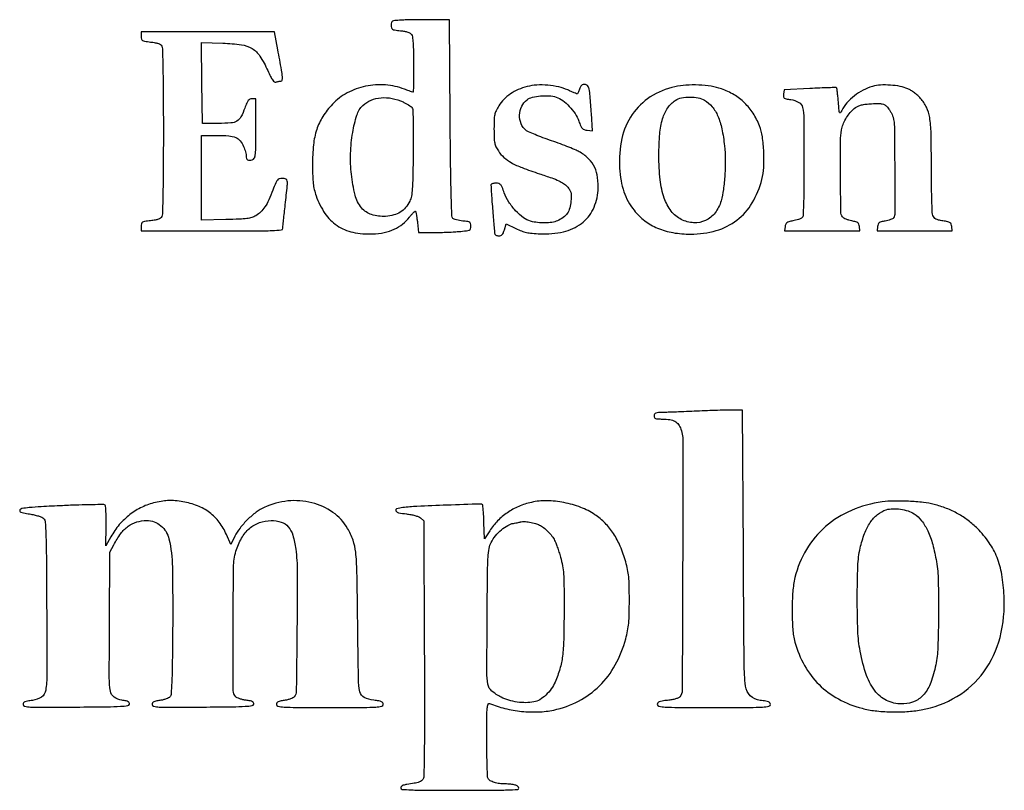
# Model space of a CAD drawing. Extents: x 297 to 6200, y 344 to 2732.
# Tile 2 of 4: x 1294 to 1912, y 2213 to 2697. Entities that reach past the tile are written whole.
import ezdxf

# ---------------------------------------------------------------- set-up
doc = ezdxf.new("R2010")
doc.units = 0

msp = doc.modelspace()

# ---------------------------------------------------------------- linework, layer by layer
for points in [[(1533.25, 2696.273987, 0.007123), (1529.244239, 2695.979899, 0.096135), (1527.838418, 2695.57685, 0.219486), (1527.19801, 2694.764825, 0.058985), (1527, 2693.092185, 0.057871), (1527.191938, 2691.439398, 0.203599), (1527.811707, 2690.594584, 0.099683), (1529.15916, 2690.121809, 0.008973), (1532.727773, 2689.688647, -0.018919), (1535.299297, 2689.324484, -0.035751), (1537.327452, 2688.806647, -0.045456), (1538.82457, 2688.151847, -0.109502), (1539.727773, 2687.357615, -0.127345), (1540.343506, 2685.807223, -0.014508), (1540.706495, 2682.025944, -0.012665), (1540.934131, 2676.52543, -0.004008), (1541, 2668.30887, -0.001353), (1540.982035, 2661.671816, -0.002257), (1540.926563, 2656.084629, -0.000205), (1540.852535, 2651.101283, -0.410339), (1540.75, 2651.000504, -0.085977), (1540.562755, 2651.033331, -0.000638), (1539.081429, 2651.567949, -0.002377), (1537.385737, 2652.191516, -0.00152), (1535.420821, 2652.931522, 0.072074), (1523.366662, 2655.618466, 0.070223), (1510.933401, 2654.811712, 0.071665), (1499.433053, 2650.638536, 0.080696), (1490.094778, 2643.506698, 0.047946), (1484.092051, 2635.799523, 0.062087), (1480.263447, 2627.706542, 0.053992), (1478.207391, 2618.059483, 0.026492), (1477.58978, 2605.5, 0.006494), (1477.709666, 2598.375053, 0.021988), (1478.052495, 2593.736867, 0.030359), (1478.72662, 2589.999325, 0.024425), (1479.886743, 2586.082924, 0.063857), (1485.434516, 2575.007323, 0.096598), (1493.028941, 2567.399335, 0.096318), (1502.942926, 2563.188503, 0.063168), (1515.345419, 2562.151302, 0.040166), (1522.652958, 2563.05487, 0.055634), (1528.926714, 2565.095468, 0.060667), (1534.174313, 2568.289768, 0.062754), (1538.434791, 2572.618392, -0.014275), (1539.773168, 2574.271179, -0.025726), (1540.97473, 2575.533713, -0.026345), (1541.940276, 2576.356968, -0.448843), (1542.304479, 2576.286758, -0.087707), (1542.518858, 2575.719976, -0.005127), (1542.84411, 2573.895173, -0.007637), (1543.177594, 2571.701424, -0.00554), (1543.484401, 2569.25), (1544.196374, 2563), (1552.947309, 2563, 0.005983), (1556.854436, 2563.046755, 0.00387), (1561.375103, 2563.189979, 0.00389), (1565.79123, 2563.398529, 0.007341), (1569.349122, 2563.646736, 0.005302), (1574.299618, 2564.118127, 0.077572), (1575.98904, 2564.568223, 0.213856), (1576.74559, 2565.406453, 0.078375), (1577, 2567.019507, 0.056792), (1576.820908, 2568.591156, 0.197029), (1576.241482, 2569.409688, 0.106491), (1575.002523, 2569.86692, 0.011391), (1571.941137, 2570.231634, -0.019265), (1569.917062, 2570.505151, -0.02232), (1568.018418, 2570.924696, -0.022072), (1566.461591, 2571.416954, -0.109135), (1565.691137, 2571.908395, -0.190399), (1565.045594, 2573.396507, -0.001531), (1564.653073, 2586.500809, -0.003765), (1564.299014, 2604.792104, -0.00093), (1564, 2634.799532), (1563.5, 2696.5), (1551.5, 2696.571705, 0.002953), (1546.447385, 2696.572059, 0.002619), (1541.189063, 2696.513828, 0.002629), (1536.456092, 2696.411721, 0.008053)], [(1370, 2686.129166, 0.057424), (1370.196027, 2684.42795, 0.204424), (1370.830722, 2683.562432, 0.097541), (1372.219433, 2683.070721, 0.008295), (1375.990837, 2682.580546, -0.015547), (1378.888806, 2682.161069, -0.044077), (1380.859374, 2681.630649, -0.066418), (1382.178713, 2680.937607, -0.11629), (1382.990837, 2680.017122, -0.117494), (1383.457497, 2678.244945, -0.001178), (1383.735983, 2665.117007, -0.003309), (1383.937875, 2648.618149, -0.001404), (1384, 2626.5, -0.001404), (1383.937875, 2604.381851, -0.003309), (1383.735983, 2587.882993, -0.001178), (1383.457497, 2574.755055, -0.117494), (1382.990837, 2572.982878, -0.11629), (1382.178713, 2572.062393, -0.066418), (1380.859374, 2571.369351, -0.044077), (1378.888806, 2570.838931, -0.015547), (1375.990837, 2570.419454, 0.008295), (1372.219433, 2569.929279, 0.097541), (1370.830722, 2569.437568, 0.204424), (1370.196027, 2568.57205, 0.057424), (1370, 2566.870834), (1370, 2564), (1414.5, 2564, 0.000729), (1441.97938, 2564.040063, 0.009095), (1452.392914, 2564.259888, 0.01612), (1458.025111, 2564.663474, 0.382499), (1459.00999, 2565.75, -0.02244), (1459.070436, 2566.944021, -0.001146), (1459.449005, 2570.804688, -0.001827), (1459.926452, 2575.392707, -0.001323), (1460.490482, 2580.5, 0.001618), (1461.800553, 2592.427218, 0.052881), (1461.802002, 2595.32674, 0.270986), (1460.902878, 2596.54852, 0.102973), (1458.75, 2596.989163, 0.063788), (1456.77896, 2596.729993, 0.158357), (1455.56976, 2595.951093, 0.074473), (1454.540672, 2594.217733, 0.007145), (1452.748016, 2589.634102, -0.017789), (1450.202286, 2583.51232, -0.039943), (1447.74975, 2579.122722, -0.051553), (1445.103891, 2575.932342, -0.061145), (1441.996602, 2573.554066, -0.059327), (1439.472028, 2572.448925, -0.0418), (1436.438784, 2571.800643, -0.022204), (1431.843916, 2571.420214, -0.003983), (1423.25, 2571.160251), (1408, 2570.820502), (1408, 2597.410251), (1408, 2624), (1417.54966, 2624, -0.019197), (1425.035178, 2623.71249, -0.079299), (1429.426712, 2622.660838, -0.121921), (1432.268662, 2620.562687, -0.078054), (1434.376049, 2617.018181, -0.014529), (1434.997678, 2615.323406, -0.014327), (1435.522964, 2613.587537, -0.014343), (1435.895304, 2612.04269, -0.052003), (1436, 2611.038781, 0.072655), (1436.21962, 2609.535365, 0.183366), (1436.880532, 2608.671033, 0.155362), (1438.038409, 2608.379051, 0.048673), (1439.826459, 2608.664869, 0.206551), (1441.082434, 2609.645996, 0.097556), (1441.713699, 2611.645728, 0.026181), (1441.959517, 2615.812309, 0.001645), (1442, 2628.116631), (1442, 2647), (1439.633991, 2647, 0.108256), (1438.321439, 2646.712448, 0.121462), (1437.312145, 2645.907752, 0.064132), (1436.371336, 2644.294229, 0.01254), (1435.138158, 2641.158759, -0.033313), (1432.675354, 2635.58768, -0.140437), (1430.178305, 2632.970377, -0.114307), (1426.388922, 2631.788904, -0.018654), (1418.647948, 2631.5), (1408.5, 2631.5), (1408.232584, 2656.866338), (1407.965169, 2682.232676), (1421.232584, 2681.812465, -0.025262), (1432.982243, 2680.844751, -0.103437), (1439.692921, 2678.479768, -0.114445), (1444.535109, 2673.757429, -0.034318), (1449.519119, 2664.664992, 0.009207), (1451.343691, 2660.899626, 0.03663), (1452.669208, 2658.702634, 0.068375), (1453.735299, 2657.564285, 0.268174), (1454.649496, 2657.418994, -0.027538), (1455.341515, 2657.641693, -0.017164), (1456.172958, 2657.829329, -0.017212), (1457.008021, 2657.958281, -0.029706), (1457.709596, 2658, 0.34296), (1458.608944, 2658.699112, 0.085973), (1458.763196, 2660.679974, 0.020943), (1458.172439, 2665.006922, 0.001298), (1455.851382, 2677.75), (1453.772083, 2689), (1411.886041, 2689), (1370, 2689)], [(1612.248151, 2654.621553, 0.041651), (1606.747438, 2652.722932, 0.045605), (1601.812125, 2649.983308, 0.047881), (1597.670662, 2646.540128, 0.057007), (1594.526436, 2642.551984, 0.025172), (1592.801748, 2639.420307, 0.062064), (1591.955191, 2636.941467, 0.043646), (1591.589667, 2633.855265, 0.007664), (1591.5, 2628.005391, 0.007327), (1591.584464, 2622.242073, 0.041971), (1591.929531, 2619.206843, 0.064588), (1592.716145, 2616.880695, 0.032391), (1594.260111, 2614.183133, 0.064908), (1597.762188, 2610.143485, 0.0551), (1602.371334, 2606.874959, 0.036446), (1609.155484, 2603.731648, 0.010742), (1619.970232, 2599.911645, -0.005357), (1627.710969, 2597.270859, -0.022771), (1632.242776, 2595.434362, -0.038478), (1635.204964, 2593.787253, -0.064387), (1637.357659, 2591.92574, -0.030207), (1638.948521, 2589.912835, -0.086499), (1639.698623, 2588.302227, -0.069297), (1639.945629, 2586.335092, -0.014688), (1639.797315, 2582.874658, -0.048949), (1639.039673, 2578.461683, -0.082695), (1637.469331, 2575.063327, -0.085941), (1634.932701, 2572.443878, -0.056861), (1631.282119, 2570.371121, -0.064038), (1627.90118, 2569.417575, -0.03275), (1623.49992, 2569.057997, -0.031698), (1618.808062, 2569.280241, -0.038895), (1614.5, 2570.101881, -0.093968), (1609.94431, 2572.322768, -0.045164), (1605.087525, 2576.680115, -0.043596), (1600.809935, 2582.167386, -0.056402), (1597.964579, 2587.876992, 0.010468), (1596.585352, 2591.42692, 0.07442), (1595.63875, 2593.005825, 0.144073), (1594.546199, 2593.74685, 0.077606), (1592.925026, 2594, 0.024866), (1591.821414, 2593.945082, 0.032697), (1590.826981, 2593.779687, 0.034334), (1590.050828, 2593.540596, 0.181992), (1589.724478, 2593.25, 0.134286), (1589.591649, 2592.645427, 0.001517), (1589.81673, 2588.460938, 0.004548), (1590.136593, 2583.611787, 0.002934), (1590.591183, 2578, -0.000219), (1591.079476, 2572.35324, -0.000322), (1591.503062, 2567.392188, -0.000147), (1591.860397, 2563.160197, -0.006148), (1591.925722, 2562.25, 0.182084), (1592.138799, 2561.772315, 0.083382), (1592.700764, 2561.367188, 0.066068), (1593.513105, 2561.092294, 0.048627), (1594.459858, 2561, 0.073404), (1595.748691, 2561.190237, 0.13024), (1596.65688, 2561.749696, 0.092414), (1597.362805, 2562.838159, 0.024994), (1598.053202, 2564.783236), (1599.186687, 2568.566473), (1605.224802, 2565.573705, 0.02169), (1608.787717, 2563.996323, 0.038633), (1611.853358, 2563.060811, 0.032601), (1615.361143, 2562.517099, 0.011223), (1620.486977, 2562.177508, 0.065913), (1635.074637, 2563.463465, 0.106709), (1646.339385, 2568.659411, 0.11938), (1653.636567, 2577.530293, 0.096964), (1656.779787, 2589.470291, 0.046987), (1656.541556, 2597.457869, 0.078137), (1654.686627, 2603.916408, 0.085088), (1651.08708, 2609.117327, 0.066481), (1645.664389, 2613.350794, 0.030719), (1643.125443, 2614.636256, 0.006491), (1638.538628, 2616.544644, 0.006775), (1633.152523, 2618.619743, 0.006382), (1627.604408, 2620.591248, -0.006599), (1622.199224, 2622.514606, -0.008289), (1617.245554, 2624.445299, -0.006835), (1613.15402, 2626.184279, -0.062822), (1611.50312, 2627.176206, -0.134375), (1608.484967, 2631.254291, -0.102414), (1607.563709, 2636.757625, -0.100475), (1608.902581, 2642.263748, -0.124025), (1612.236562, 2646.339706, -0.099747), (1615.577732, 2647.91092, -0.037817), (1620.686472, 2648.762322, -0.037766), (1626.10787, 2648.838462, -0.064419), (1630.549063, 2647.983808, -0.079494), (1634.60284, 2645.886595, -0.044824), (1638.754838, 2642.203129, -0.043551), (1642.352103, 2637.648455, -0.056436), (1644.754587, 2632.903441, 0.013907), (1646.011663, 2629.790054, 0.082848), (1646.964105, 2628.326368, 0.129223), (1648.142397, 2627.568493, 0.053899), (1650.006114, 2627.177363), (1653.248804, 2626.854727), (1652.589663, 2637.677363, 0.003418), (1651.843476, 2648.6884, 0.036163), (1651.185293, 2653.139901, 0.118644), (1650.166562, 2655.220756, 0.223446), (1648.509927, 2656, 0.077524), (1647.380018, 2655.82375, 0.105227), (1646.486151, 2655.312951, 0.087301), (1645.76557, 2654.399284, 0.039572), (1645.149845, 2653, -0.011996), (1644.717842, 2651.850259, -0.018523), (1644.284586, 2650.88125, -0.01332), (1643.887207, 2650.125592, -0.27139), (1643.672862, 2650, -0.098962), (1643.364796, 2650.061577, -0.001679), (1641.764873, 2650.734093, -0.004225), (1639.906203, 2651.541326, -0.002789), (1637.78306, 2652.499041, 0.052407), (1632.11768, 2654.405551, 0.034255), (1625.296325, 2655.446364, 0.034078), (1618.337136, 2655.549382, 0.048983)], [(1705.058796, 2654.511251, 0.085693), (1689.578969, 2648.068319, 0.102317), (1678.245735, 2637.094233, 0.096461), (1671.756664, 2621.967809, 0.06833), (1670.341668, 2603.5, 0.02752), (1671.263121, 2595.522949, 0.03953), (1673.015522, 2588.63264, 0.042873), (1675.688093, 2582.546313, 0.042524), (1679.365748, 2576.987179, 0.063297), (1686.058259, 2570.433462, 0.062645), (1694.199827, 2565.735429, 0.057828), (1703.836018, 2562.93616, 0.042169), (1714.960099, 2562.011869, 0.06958), (1730.935012, 2564.268402, 0.094068), (1743.930567, 2570.818243, 0.094867), (1753.546222, 2581.623796, 0.071932), (1759.656335, 2596.303774, 0.049796), (1760.805033, 2603.838727, 0.024289), (1760.836244, 2613.574041, 0.024177), (1759.938254, 2623.128953, 0.057928), (1758.12674, 2630, 0.049961), (1754.114171, 2637.83428, 0.056951), (1748.772776, 2644.346244, 0.057165), (1742.118728, 2649.46635, 0.050958), (1734.221975, 2653.182185, 0.046878), (1727.88597, 2654.76161, 0.026274), (1719.97911, 2655.539587, 0.026132), (1711.912411, 2655.48546, 0.041142)], [(1828.950561, 2654.701535, 0.051906), (1823.130639, 2652.376165, 0.045652), (1817.639466, 2648.817012, 0.046692), (1813.013923, 2644.423862, 0.06206), (1809.771139, 2639.621114, -0.041347), (1808.885682, 2638.185183, -0.589257), (1808.411931, 2638.246822, -0.071213), (1808.098824, 2639.558836, -0.002219), (1807.613833, 2645.078472, 0.004361), (1807.316452, 2648.304346, 0.006695), (1806.997215, 2651.091567, 0.002717), (1806.680443, 2653.461706, 0.163201), (1806.490968, 2653.842365, 0.205067), (1806.087639, 2654.003868, 0.000928), (1801.406204, 2653.884421, 0.004151), (1796.054224, 2653.693457, 0.002584), (1789.78166, 2653.385007), (1773.5, 2652.5), (1773.190353, 2649.820217, 0.054787), (1773.181678, 2648.264234, 0.208909), (1773.649614, 2647.438914, 0.113745), (1774.785759, 2646.936164, 0.01177), (1777.690353, 2646.44789, -0.093753), (1782.781626, 2644.704189, -0.213454), (1785.135657, 2641.497681, -0.051354), (1785.901011, 2634.571825, -0.00186), (1786, 2607.967457, -0.001603), (1785.944371, 2590.613409, -0.007136), (1785.733634, 2580.426009, -0.005254), (1785.420369, 2573.54012, -0.210259), (1784.75, 2572.221876, -0.075685), (1783.989852, 2571.771593, -0.016192), (1782.545312, 2571.242127, -0.016572), (1780.814441, 2570.733513, -0.015116), (1779, 2570.323129, 0.018316), (1776.504572, 2569.741911, 0.09436), (1775.234761, 2569.122837, 0.142329), (1774.546831, 2568.210831, 0.062038), (1774.183578, 2566.723697), (1773.867155, 2564), (1797.5, 2564), (1821.132845, 2564), (1820.816422, 2566.723697, 0.061718), (1820.453842, 2568.212196, 0.1435), (1819.767884, 2569.119665, 0.094969), (1818.500568, 2569.730449, 0.018213), (1816, 2570.298327, -0.026751), (1814.185666, 2570.743052, -0.027879), (1812.454688, 2571.374144, -0.028986), (1811.030007, 2572.085884, -0.098138), (1810.25, 2572.765759, -0.163255), (1809.152349, 2575.923127, -0.001693), (1808.97363, 2599.633097, -0.003433), (1809.03477, 2622.16755, -0.065434), (1810.016032, 2629.117631, -0.044955), (1811.306391, 2632.537562, -0.035794), (1813.274563, 2635.957607, -0.036103), (1815.685366, 2639.026161, -0.048798), (1818.300734, 2641.391181, -0.056948), (1820.036296, 2642.393865, -0.043605), (1822.115999, 2643.089885, -0.032753), (1824.808267, 2643.552916, -0.013596), (1828.489957, 2643.83936, -0.008738), (1832.901688, 2643.984907, -0.056492), (1835.114505, 2643.768781, -0.095226), (1836.692054, 2643.101608, -0.048892), (1838.356953, 2641.733956, -0.044395), (1839.384693, 2640.505491, -0.024495), (1840.423677, 2638.84443, -0.024244), (1841.31925, 2637.043609, -0.03556), (1841.912153, 2635.377725, -0.064994), (1842.773006, 2629.314328, -0.001817), (1842.974118, 2602.828893, -0.000936), (1843.031736, 2575.222216, -0.142386), (1842.162168, 2572.228152, -0.132151), (1841.574458, 2571.688829, -0.027763), (1840.291506, 2571.109424, -0.027297), (1838.681658, 2570.586448, -0.022902), (1836.92748, 2570.205714, 0.01841), (1834.456749, 2569.692645, 0.098085), (1833.213788, 2569.111868, 0.146926), (1832.541046, 2568.22024, 0.059852), (1832.183578, 2566.727561), (1831.867155, 2564), (1855.5, 2564), (1879.132845, 2564), (1878.816422, 2566.745648, 0.064716), (1878.431715, 2568.290964, 0.158809), (1877.696837, 2569.184579, 0.090162), (1876.287533, 2569.76016, 0.012745), (1873.192787, 2570.331029, -0.01683), (1870.381239, 2570.873437, -0.066094), (1868.729745, 2571.487969, -0.102235), (1867.682817, 2572.355542, -0.078089), (1866.942787, 2573.650481, -0.081098), (1866.565421, 2575.498045, -0.002243), (1866.276944, 2583.701218, -0.004559), (1866.068399, 2593.377799, -0.003107), (1866, 2604.383598, 0.004686), (1865.803546, 2625.344699, 0.034722), (1864.924966, 2635.28455, 0.072937), (1862.935839, 2641.642857, 0.071222), (1859.193564, 2647.2198, 0.028603), (1857.467171, 2648.928975, 0.01953), (1855.327216, 2650.674177, 0.019728), (1853.124361, 2652.199521, 0.037122), (1851.218236, 2653.221058, 0.057698), (1846.436767, 2654.71321, 0.030218), (1840.244452, 2655.502669, 0.030197), (1833.97625, 2655.540358, 0.055567)], [(1534.421163, 2644.932054, -0.013344), (1536.215601, 2644.029344, -0.014598), (1537.905394, 2643.057399, -0.014146), (1539.297815, 2642.146207, -0.067684), (1539.99549, 2641.505434, -0.162667), (1540.51994, 2640.154147, -0.004819), (1540.754649, 2633.991641, -0.00736), (1540.8701, 2625.570665, -0.002508), (1540.796397, 2613.341632, -0.001786), (1540.568259, 2597.73091, -0.013265), (1540.236255, 2590.310635, -0.028349), (1539.66085, 2585.837162, -0.069213), (1538.609273, 2582.693554, -0.060202), (1535.994887, 2578.714239, -0.076931), (1532.688719, 2575.839555, -0.073976), (1528.561065, 2574.023629, -0.05084), (1523.509235, 2573.181485, -0.091993), (1514.671392, 2574.246067, -0.146789), (1508.41712, 2578.477671, -0.108483), (1504.328145, 2586.560676, -0.037239), (1501.995376, 2599.544592, -0.033538), (1501.517491, 2612.713254, -0.033976), (1502.810417, 2625.769694, -0.035347), (1505.465561, 2636.748131, -0.127852), (1509.267363, 2642.781449, -0.091676), (1514.363172, 2646.057406, -0.07595), (1520.643057, 2647.573577, -0.070309), (1527.538942, 2647.193252, -0.061056)], [(1723.63417, 2646.081401, -0.083949), (1728.435721, 2641.911752, -0.069347), (1731.981554, 2636.125004, -0.052781), (1734.48771, 2628.186843, -0.023819), (1736.15045, 2617.383714, -0.024755), (1736.625381, 2608.848336, -0.017046), (1736.354098, 2599.163433, -0.017202), (1735.459784, 2589.924029, -0.036404), (1734.005446, 2582.882369, -0.09431), (1730.2389, 2575.365482, -0.121387), (1724.233748, 2570.542722, -0.124483), (1716.79747, 2569.133024, -0.102336), (1708.975265, 2571.25, -0.11295), (1702.703828, 2576.460006, -0.079684), (1698.346286, 2584.559086, -0.057873), (1695.798617, 2596.007927, -0.025841), (1695, 2611.449864, -0.020438), (1695.549482, 2624.887077, -0.052125), (1697.349397, 2634.457688, -0.0744), (1700.526393, 2641.231031, -0.103878), (1705.284283, 2645.906658, -0.092244), (1709.187773, 2647.491603, -0.048089), (1714.42854, 2648.04723, -0.048071), (1719.68404, 2647.591253, -0.091494)], [(1720.5, 2450.976018, -0.000779), (1713.916015, 2450.696126, -0.000791), (1707.364063, 2450.438213, -0.000769), (1701.664167, 2450.231649, -0.003256), (1698.25, 2450.135426, 0.00824), (1694.646652, 2449.997911, 0.06876), (1693.048178, 2449.687295, 0.180568), (1692.286873, 2449.063405, 0.132516), (1692, 2448, 0.114711), (1692.244136, 2446.949872, 0.189086), (1692.908093, 2446.34339, 0.080412), (1694.279, 2446.056991, 0.010666), (1697.25, 2445.985258, -0.036316), (1701.859738, 2445.636987, -0.090173), (1705.051815, 2444.551222, -0.111495), (1707.249624, 2442.585159, -0.075449), (1708.772643, 2439.574312, -0.079981), (1710.094699, 2431.280715, -0.000484), (1709.901337, 2354.367771, -0.000243), (1709.588643, 2275.57908, -0.17382), (1708.188112, 2271.726236, -0.117542), (1707.254073, 2271.025083, -0.031263), (1705.490966, 2270.386664, -0.027403), (1703.184081, 2269.846246, -0.017161), (1700.438112, 2269.456469, 0.00954), (1696.942686, 2269.014542, 0.058908), (1695.196053, 2268.545181, 0.139338), (1694.326639, 2267.874463, 0.160561), (1694, 2266.883503, 0.361775), (1694.954536, 2265.736926, 0.032333), (1698.961965, 2265.263264, 0.012401), (1706.931752, 2265.038413, 0.000851), (1729.5, 2265, 0.000851), (1752.068248, 2265.038413, 0.012401), (1760.038035, 2265.263264, 0.032333), (1764.045464, 2265.736926, 0.361775), (1765, 2266.883503, 0.160066), (1764.674591, 2267.873946, 0.13953), (1763.808351, 2268.544367, 0.059134), (1762.068824, 2269.013177, 0.009609), (1758.591859, 2269.45326, -0.165255), (1752.339449, 2272.352855, -0.175801), (1749.342872, 2278.386415, -0.026257), (1748.475374, 2292.727216, -0.000569), (1748, 2362.854646), (1747.5, 2451.5), (1742, 2451.590592, 0.009368), (1738.907093, 2451.583585, 0.001894), (1733.415625, 2451.44743, 0.001998), (1727.028932, 2451.239321, 0.001869)], [(1379, 2393.607483, 0.056338), (1370.658799, 2390.734662, 0.053375), (1363.003889, 2386.031983, 0.05214), (1356.362003, 2379.697339, 0.049017), (1351.017279, 2372), (1347.948198, 2366.5), (1348.142417, 2378.781682, 0.00708), (1348.150301, 2383.551161, 0.010624), (1348.009829, 2387.711224, 0.00582), (1347.77838, 2391.179101, 0.185599), (1347.418318, 2391.933508, 0.193237), (1346.557074, 2392.274209, 0.001681), (1339.353829, 2392.213475, 0.005393), (1330.871778, 2392.021928, 0.003134), (1320.692812, 2391.618311, 0.002114), (1307.232725, 2390.94304, 0.01114), (1299.858217, 2390.376805, 0.013058), (1295.229468, 2389.79506, 0.218775), (1293.970024, 2388.966484, 0.25782), (1293.928278, 2388.186659, 0.182762), (1294.578184, 2387.571307, 0.053176), (1296.335617, 2387.046278, 0.007407), (1300.086079, 2386.40542, -0.017223), (1302.961754, 2385.855747, -0.021442), (1305.586847, 2385.139997, -0.021958), (1307.709597, 2384.357975, -0.097394), (1308.808866, 2383.620271, -0.179256), (1309.843413, 2381.369372, -0.010212), (1310.275421, 2373.614795, -0.006847), (1310.566743, 2360.089188, -0.000688), (1310.775378, 2327.821634, -0.00106), (1310.900881, 2285.54681, -0.038021), (1310.166755, 2275.797279, -0.205387), (1307.516957, 2271.535847, -0.124816), (1301.877398, 2269.406619, 0.011105), (1298.73494, 2268.980219, 0.063128), (1297.118001, 2268.50972, 0.140995), (1296.304338, 2267.839004, 0.151458), (1296, 2266.857353, 0.35803), (1296.929671, 2265.725464, 0.036723), (1300.624683, 2265.271892, 0.013265), (1308.062384, 2265.106754, 0.000899), (1329.236592, 2265.236519, 0.001139), (1348.849452, 2265.43668, 0.011112), (1357.138684, 2265.724481, 0.018912), (1361.745507, 2266.162283, 0.322573), (1362.790419, 2267.148759, 0.179682), (1362.651267, 2267.981947, 0.149039), (1361.991775, 2268.601077, 0.066703), (1360.596332, 2269.070853, 0.013713), (1358.027844, 2269.49617, -0.120768), (1353.078986, 2271.455896, -0.200926), (1350.744876, 2275.205437, -0.04042), (1350.077341, 2283.591096, -0.001277), (1350.211392, 2317.860036), (1350.5, 2362.5), (1352.864221, 2367, -0.03805), (1357.285965, 2374.05577, -0.07456), (1361.960299, 2378.736461, -0.087513), (1367.257092, 2381.37827, -0.072143), (1373.51359, 2382.285714, -0.175568), (1382.443232, 2379.050466, -0.163717), (1387.545652, 2370.747849, -0.053082), (1389.685676, 2353.064749, -0.005643), (1389.813728, 2311.554951, -0.00139), (1389.596373, 2291.762891, -0.007017), (1389.289201, 2280.714366, -0.006721), (1388.892249, 2273.539664, -0.157393), (1388.144529, 2271.672693, -0.103074), (1387.29962, 2271.000262, -0.029219), (1385.749459, 2270.329515, -0.028111), (1383.867636, 2269.760276, -0.026419), (1381.894529, 2269.391621, 0.015367), (1379.374773, 2268.978218, 0.071234), (1377.985169, 2268.49357, 0.139191), (1377.265624, 2267.817296, 0.135771), (1377, 2266.857122, 0.354162), (1377.911929, 2265.731162, 0.039582), (1381.423602, 2265.27148, 0.013894), (1388.534445, 2265.106112, 0.000946), (1408.736616, 2265.235953, 0.001202), (1427.433081, 2265.436455, 0.01162), (1435.366203, 2265.725076, 0.020342), (1439.759366, 2266.167115, 0.320263), (1440.790443, 2267.148759, 0.179682), (1440.651278, 2267.981946, 0.149036), (1439.991774, 2268.601075, 0.066702), (1438.596323, 2269.070854, 0.013713), (1436.027844, 2269.49617, -0.02221), (1433.975057, 2269.872027, -0.023656), (1432.007236, 2270.422586, -0.024104), (1430.370606, 2271.054194, -0.092485), (1429.474017, 2271.66884, -0.198033), (1427.858667, 2275.550048, -0.001164), (1427.816637, 2315.289078, -0.002685), (1428.066629, 2352.934991, -0.069276), (1429.589963, 2362.990982, -0.056283), (1433.097296, 2371.260761, -0.084536), (1438.027962, 2377.330249, -0.093864), (1444.263563, 2381.006515, -0.086598), (1451.594055, 2382.285714, -0.077147), (1457.974616, 2381.29534, -0.138823), (1462.359657, 2378.398143, -0.108527), (1465.246023, 2373.049323, -0.036578), (1467.064645, 2364.325066, -0.032716), (1468.013828, 2350.175288, -0.002876), (1467.863724, 2314.259513, -0.000783), (1467.413708, 2275.116864, -0.171666), (1466.144529, 2271.672902, -0.103078), (1465.299613, 2271.00039, -0.029223), (1463.749459, 2270.329576, -0.028115), (1461.867636, 2269.760291, -0.026423), (1459.894529, 2269.391621, 0.01544), (1457.38363, 2268.979292, 0.070591), (1455.990688, 2268.49502, 0.137705), (1455.26721, 2267.822076, 0.137834), (1455, 2266.871169, 0.358485), (1455.93029, 2265.740387, 0.03455), (1459.725811, 2265.263964, 0.013034), (1467.295351, 2265.038848, 0.000916), (1488.5, 2265, 0.000897), (1509.857417, 2265.038336, 0.013281), (1517.346308, 2265.264193, 0.036854), (1521.063455, 2265.751616, 0.355633), (1522, 2266.901813, 0.149855), (1521.695082, 2267.896341, 0.141971), (1520.879652, 2268.574496, 0.063206), (1519.253382, 2269.05174, 0.010914), (1516.067577, 2269.492157, -0.09012), (1510.056063, 2271.320827, -0.226499), (1507.352459, 2274.875341, -0.046993), (1506.469052, 2282.811376, -0.001248), (1505.958203, 2318.168259, 0.001706), (1505.462061, 2350.460874, 0.021978), (1504.705921, 2362.500205, 0.057074), (1503.018973, 2370.01944, 0.048881), (1499.616677, 2377.391118, 0.10777), (1490.366933, 2387.424078, 0.091409), (1477.231877, 2393.431724, 0.086429), (1462.14645, 2394.553555, 0.082973), (1447.337568, 2390.554267, 0.054542), (1442.239307, 2387.509912, 0.032495), (1436.883288, 2382.885226, 0.032373), (1432.131275, 2377.562937, 0.05094), (1428.867155, 2372.383496), (1426.328733, 2367.266992), (1423.561568, 2373.618841, 0.06081), (1419.049671, 2381.278523, 0.068566), (1412.981738, 2387.282282, 0.06679), (1405.37345, 2391.535874, 0.053568), (1396.320768, 2394.035116, 0.014805), (1391.368866, 2394.696248, 0.031961), (1387.528665, 2394.846925, 0.0326), (1383.748025, 2394.506278, 0.016025)], [(1615, 2393.699746, 0.044301), (1607.00975, 2391.111843, 0.04923), (1599.896251, 2387.224381, 0.050171), (1593.792936, 2382.096315, 0.049386), (1588.797113, 2375.830034), (1585.5, 2370.73526), (1585.212394, 2381.105236, 0.006232), (1585.050569, 2385.129387, 0.009372), (1584.800006, 2388.632734, 0.004824), (1584.506244, 2391.566747, 0.174085), (1584.212394, 2392.168668, 0.204157), (1582.983161, 2392.644237, 0.000421), (1561.999698, 2391.920562, 0.002588), (1543.160063, 2391.15727, 0.019369), (1534.25, 2390.403444, 0.039254), (1530.414975, 2389.619641, 0.488115), (1529.935393, 2388.427713, 0.214922), (1531.630068, 2387.213407, 0.022918), (1536.538126, 2386.459014, -0.018862), (1539.334454, 2386.052386, -0.023811), (1541.879612, 2385.457164, -0.02607), (1543.969574, 2384.742519, -0.074887), (1545.288126, 2383.968007), (1547.5, 2382.177173), (1547.767289, 2301.803361, -0.000625), (1547.853517, 2260.254629, -0.003261), (1547.723084, 2237.35738, -0.001676), (1547.481124, 2221.819172, -0.15432), (1546.764009, 2219.691941, -0.097219), (1545.999773, 2218.986242, -0.035848), (1544.692633, 2218.305559, -0.033879), (1543.119903, 2217.747976, -0.034563), (1541.49672, 2217.412387, 0.006495), (1536.839499, 2216.719161, 0.042893), (1534.55838, 2216.145223, 0.107475), (1533.415797, 2215.450425, 0.205397), (1533, 2214.480948, 0.390463), (1533.805342, 2213.60691, 0.010441), (1539.495999, 2213.260006, 0.008893), (1549.111588, 2213.046318, 0.001109), (1570, 2213, 0.001212), (1590.086509, 2213.048702, 0.008131), (1600.063424, 2213.259347, 0.00751), (1606.252695, 2213.583909, 0.394604), (1607, 2214.383369, 0.241704), (1606.433121, 2215.487534, 0.082935), (1604.770597, 2216.304375, 0.051404), (1602.072619, 2216.818986, 0.020627), (1598.3151, 2216.986345, -0.035771), (1594.929743, 2217.239956, -0.039944), (1591.741413, 2217.973483, -0.043747), (1589.172121, 2219.039873, -0.131647), (1587.785665, 2220.312561, -0.132919), (1587.480418, 2221.292125, -0.001604), (1587.24792, 2228.012305, -0.004664), (1587.075765, 2235.818986, -0.003017), (1587.015313, 2244.856989, -0.001372), (1587.045425, 2259.275922, -0.017924), (1587.263087, 2264.623979, -0.063499), (1587.760778, 2267.03763, -0.433666), (1588.75, 2267.482053, 0.039882), (1598.328133, 2264.346075, 0.033836), (1608.825749, 2262.554449, 0.034161), (1619.348882, 2262.206008, 0.043305), (1629, 2263.386877, 0.06829), (1644.634118, 2268.999596, 0.074774), (1657.646712, 2278.493492, 0.072629), (1667.573679, 2291.654994, 0.059491), (1674.154785, 2308.019425, 0.017876), (1675.349865, 2313.175068, 0.024723), (1676.024524, 2317.874256, 0.018137), (1676.350463, 2323.5974, 0.005168), (1676.442018, 2332.5, 0.004975), (1676.352959, 2341.404971, 0.018436), (1676.034056, 2347.011677, 0.0261), (1675.373595, 2351.507131, 0.020133), (1674.203574, 2356.323205, 0.030014), (1670.746279, 2366.140674, 0.045069), (1666.485316, 2374.154555, 0.049892), (1661.242875, 2380.657844, 0.05101), (1654.852011, 2385.939988, 0.056016), (1645.935586, 2390.54637, 0.043184), (1635.402699, 2393.559446, 0.043561), (1624.628999, 2394.697497, 0.060788)], [(1835.127734, 2393.985961, 0.06649), (1815.758956, 2388.588168, 0.077637), (1799.591764, 2378.462598, 0.079689), (1787.595665, 2364.140733, 0.075146), (1780.381393, 2346.5, 0.04174), (1779.011913, 2337.721778, 0.017894), (1778.589872, 2325.853751, 0.017684), (1779.007262, 2314.135102, 0.048799), (1780.391043, 2306, 0.060762), (1786.382856, 2291.314146, 0.070924), (1795.496684, 2279.334688, 0.070631), (1807.629864, 2270.342653, 0.059569), (1822.5, 2264.441865, 0.036396), (1830.627804, 2262.912362, 0.021816), (1840.433441, 2262.228564, 0.021534), (1850.516954, 2262.400639, 0.029514), (1859.526152, 2263.479055, 0.090066), (1881.956787, 2271.865506, 0.101249), (1898.954953, 2287.362932, 0.09627), (1909.075763, 2308.984694, 0.073846), (1911.644464, 2335, 0.029727), (1910.18199, 2348.433421, 0.052514), (1907.179962, 2359.163243, 0.057205), (1902.229405, 2368.399511, 0.04337), (1894.879839, 2377.250311, 0.035667), (1889.10681, 2382.311733, 0.034972), (1882.636424, 2386.537928, 0.034057), (1875.472955, 2389.915506, 0.030264), (1867.631703, 2392.444498, 0.036268), (1860.939455, 2393.655204, 0.014772), (1851.709292, 2394.366684, 0.014869), (1842.342534, 2394.53204, 0.031741)], [(1855.102391, 2386.550938, -0.083188), (1859.835539, 2382.136259, -0.054282), (1863.721141, 2375.737734, -0.043735), (1866.816332, 2367.255026, -0.024385), (1869.150281, 2356.5, -0.035429), (1870.286592, 2344.461093, -0.007625), (1870.454894, 2323.501957, -0.00723), (1870.001665, 2302.597799, -0.041962), (1868.682154, 2291.655716, -0.034893), (1865.582037, 2280.610818, -0.086117), (1861.44914, 2273.311681, -0.113699), (1855.90816, 2269.034766, -0.093022), (1848.629956, 2267.211836, -0.115463), (1838.96114, 2268.871567, -0.120649), (1831.212565, 2274.641285, -0.088403), (1825.357683, 2285.004449, -0.038585), (1821.270541, 2300.320008, -0.036455), (1819.857858, 2313.020481, -0.009621), (1819.476364, 2333.465351, -0.009063), (1819.856287, 2353.769623, -0.046037), (1821.308249, 2364.976365, -0.034349), (1824.034182, 2374.127091, -0.059906), (1827.669667, 2381.146801, -0.073459), (1832.222176, 2386.090901, -0.092634), (1837.684977, 2389.041388, -0.071413), (1841.7038, 2389.722521, -0.041857), (1846.584175, 2389.437386, -0.041771), (1851.369191, 2388.339606, -0.069007)], [(1620.020785, 2379.474604, -0.051054), (1622.584145, 2377.814615, -0.02798), (1625.36845, 2375.309621, -0.027936), (1627.871239, 2372.492343, -0.048349), (1629.570352, 2369.863954, -0.029208), (1630.246419, 2368.345369, -0.006477), (1631.215807, 2365.668957, -0.006709), (1632.255874, 2362.542269, -0.006423), (1633.2275, 2359.343169, -0.025023), (1634.49847, 2353.963122, -0.028975), (1635.149568, 2348.739946, -0.014819), (1635.42356, 2341.225798, -0.002018), (1635.467206, 2325.5, -0.005499), (1635.24628, 2307.480873, -0.02538), (1634.475217, 2297.081152, -0.039658), (1632.84355, 2289.195229, -0.030748), (1629.87916, 2280.940738, -0.054693), (1627.439716, 2276.635681, -0.048418), (1624.034319, 2272.76525, -0.051077), (1620.207796, 2269.85389, -0.090972), (1616.525425, 2268.438792, -0.0463), (1611.529041, 2267.973233, -0.035766), (1606.070149, 2268.362161, -0.03569), (1600.707841, 2269.527424, -0.045396), (1596, 2271.386323, -0.060811), (1590.132685, 2275.300076, -0.173078), (1587.734649, 2279.504895, -0.044375), (1587.067635, 2287.165851, -0.001199), (1587.21086, 2320.940408, -0.00076), (1587.440219, 2349.056653, -0.010517), (1587.752461, 2359.220494, -0.030034), (1588.37832, 2364.795388, -0.080075), (1589.677583, 2368.568214, -0.050046), (1592.454865, 2372.70299, -0.043253), (1596.12614, 2376.429492, -0.045473), (1600.082799, 2379.227559, -0.089895), (1603.690335, 2380.525387, 0.004511), (1605.222229, 2380.796323, 0.005235), (1606.674661, 2381.082506, 0.004688), (1607.898348, 2381.348948, 0.030833), (1608.5, 2381.525487, -0.113433), (1610.30621, 2381.745402, -0.017859), (1613.874729, 2381.240859, -0.020771), (1617.510444, 2380.436591, -0.053403)]]:
    msp.add_lwpolyline(points, format="xyb", close=True)

doc.saveas('drawing.dxf')
